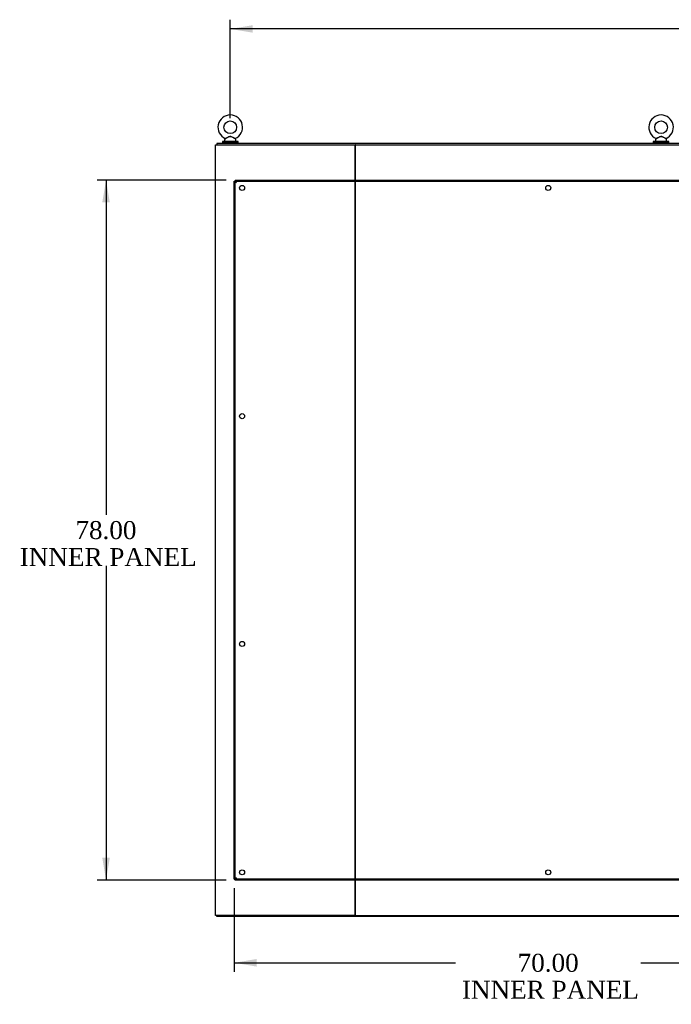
# Model space of a CAD drawing. Header units: inches. Extents: x 2 to 538, y -2 to 358.
# Tile 28 of 36: x 331 to 404, y 96 to 206. Entities that reach past the tile are written whole.
import ezdxf
from ezdxf.enums import TextEntityAlignment as Align
from ezdxf.lldxf.tags import DXFTag

# ---------------------------------------------------------------- set-up
doc = ezdxf.new("R2010")
doc.units = ezdxf.units.IN
doc.header["$MEASUREMENT"] = 0
for name, color, linetype in [('COM40146', 7, 'Continuous'), ('COM71126-1', 7, 'Continuous'), ('COM71127-2', 7, 'Continuous'), ('COM71131-1', 7, 'Continuous'), ('COM71133-1', 7, 'Continuous'), ('Default', 7, 'Continuous'), ('SCS00680', 7, 'Continuous'), ('WAF25362', 7, 'Continuous'), ('WAM254785', 7, 'Continuous')]:
    doc.layers.add(name, color=color, linetype=linetype)
doc.styles.add('SEACAD_Times_New_Roman', font='times.ttf')
tags = doc.linetypes.add('HIDDEN2', pattern=[0.1875, 0.125, -0.0625]).pattern_tags.tags
tags[6:7] = [DXFTag(74, 4), DXFTag(75, 0), DXFTag(340, '0'), DXFTag(46, 0.0), DXFTag(50, 0.0), DXFTag(44, 0.0), DXFTag(45, 0.0)]
tags[4:5] = [DXFTag(74, 4), DXFTag(75, 0), DXFTag(340, '0'), DXFTag(46, 0.0), DXFTag(50, 0.0), DXFTag(44, 0.0), DXFTag(45, 0.0)]
doc.dimstyles.new('HAMMOND_(STH_-_540x360)', dxfattribs={"dimtxt": 2, "dimasz": 2.5, "dimexe": 1, "dimexo": 1, "dimgap": 0.5, "dimtad": 0, "dimtih": 1, "dimtoh": 1, "dimzin": 0, "dimdsep": 46, "dimtxsty": 'SEACAD_Times_New_Roman', "dimblk1": '_SE_FILLED', "dimblk2": '_SE_FILLED', "dimsah": 1, "dimcen": 1, "dimadec": 0, "dimazin": 0, "dimtfac": 0.8, "dimtofl": 0, "dimtmove": 0, "dimatfit": 3, "dimfxl": 1, "dimtolj": 1, "dimtzin": 0, "dimarcsym": 0})

# ---------------------------------------------------------------- blocks, each defined once
blk = doc.blocks.new('SE4')
at = {"layer": 'COM40146', "color": 7, "linetype": 'HIDDEN2'}
for p, q in [((355.23, 110.31), (355.23, 188.06)), ((355.23, 188.06), (355.36, 188.06)), ((355.36, 188.19), (425.11, 188.19)), ((355.36, 188.19), (355.36, 188.06)), ((355.36, 188.06), (425.11, 188.06)), ((355.36, 110.31), (355.36, 188.06)), ((355.36, 188.06), (355.48, 187.94)), ((355.36, 188.06), (355.36, 188.06)), ((355.48, 187.94), (355.36, 188.06)), ((355.36, 188.06), (355.36, 188.06)), ((355.48, 187.94), (355.48, 187.94)), ((355.48, 187.94), (355.48, 187.94)), ((355.23, 110.31), (355.36, 110.31)), ((355.36, 110.31), (355.48, 110.44)), ((355.48, 110.44), (355.36, 110.31)), ((425.11, 110.31), (355.36, 110.31)), ((355.36, 110.19), (355.36, 110.31)), ((355.36, 110.31), (355.36, 110.31)), ((355.36, 110.31), (355.36, 110.31)), ((425.11, 110.19), (355.36, 110.19)), ((355.48, 110.44), (355.48, 110.44)), ((355.48, 110.44), (355.48, 110.44))]:
    blk.add_line(p, q, dxfattribs=at)
for centre in [(356.11, 187.31), (390.23, 187.31), (356.11, 161.88), (356.11, 136.5), (356.11, 111.06), (390.23, 111.06)]:
    blk.add_circle(centre, 0.281, dxfattribs=at)
for centre, start, end in [((356.21, 189.14), 230.1608, 238.91), ((354.28, 187.21), 31.09, 39.8392), ((356.21, 109.23), 121.09, 129.8392), ((354.28, 111.16), 320.1608, 328.91)]:
    blk.add_arc(centre, 1.41, start, end, dxfattribs=at)
at = {"layer": 'COM71126-1', "color": 7, "linetype": 'Continuous'}
for p, q in [((353.17, 192.13), (353.42, 192.13)), ((353.17, 106.25), (353.17, 192.13)), ((353.42, 192.13), (368.48, 192.13)), ((368.48, 192.13), (368.7, 192.13)), ((368.73, 192.13), (368.73, 106.25)), ((353.42, 106.25), (353.17, 106.25)), ((368.48, 106.25), (353.42, 106.25)), ((368.7, 106.25), (368.48, 106.25))]:
    blk.add_line(p, q, dxfattribs=at)
at = {"layer": 'COM71127-2', "color": 7, "linetype": 'Continuous'}
for p, q in [((368.73, 106.25), (368.73, 192.13)), ((368.77, 192.13), (368.98, 192.13)), ((368.98, 192.13), (427.48, 192.13)), ((368.77, 106.25), (368.98, 106.25)), ((368.98, 106.25), (427.48, 106.25))]:
    blk.add_line(p, q, dxfattribs=at)
at = {"layer": 'COM71131-1', "color": 7, "linetype": 'Continuous'}
for p, q in [((427.73, 192.25), (353.3, 192.25)), ((353.3, 192.25), (353.3, 192.13)), ((368.77, 192.13), (368.7, 192.13))]:
    blk.add_line(p, q, dxfattribs=at)
at = {"layer": 'COM71133-1', "color": 7, "linetype": 'Continuous'}
for p, q in [((353.3, 106.13), (353.3, 106.25)), ((427.73, 106.13), (353.3, 106.13)), ((368.77, 106.25), (368.7, 106.25))]:
    blk.add_line(p, q, dxfattribs=at)
at = {"layer": 'SCS00680', "color": 7, "linetype": 'Continuous'}
for p, q in [((354.17, 192.66), (354.17, 192.54)), ((354.25, 192.78), (354.18, 192.7)), ((355.41, 192.7), (355.34, 192.78)), ((355.42, 192.54), (355.42, 192.66)), ((402.17, 192.66), (402.17, 192.54)), ((402.25, 192.78), (402.18, 192.7)), ((403.41, 192.7), (403.34, 192.78)), ((403.42, 192.54), (403.42, 192.66))]:
    blk.add_line(p, q, dxfattribs=at)
for centre in [(354.8, 194.07), (402.8, 194.07)]:
    blk.add_circle(centre, 0.704, dxfattribs=at)
for centre, radius, start, end in [((354.8, 194.07), 1.37, 294.0311, 246.0189), ((402.8, 194.07), 1.37, 294.0311, 246.0189), ((354.23, 192.66), 0.06, 140.3214, 180), ((354.23, 192.54), 0.06, 180, 270), ((354.23, 192.8), 0.03, 297.8916, 117.7028), ((355.36, 192.54), 0.06, 270, 0), ((355.36, 192.66), 0.06, 0, 39.6786), ((402.23, 192.66), 0.06, 140.3214, 180), ((402.23, 192.54), 0.06, 180, 270), ((402.23, 192.8), 0.03, 297.8916, 117.7028), ((403.36, 192.54), 0.06, 270, 0), ((403.36, 192.66), 0.06, 0, 39.6786)]:
    blk.add_arc(centre, radius, start, end, dxfattribs=at)
for points, knots in [([(354.24, 192.83), (354.24, 192.83), (354.24, 192.83), (354.24, 192.83), (354.27, 192.84), (354.31, 192.86)], [0.93450103, 0.93450103, 0.93450103, 0.93450103, 0.9375, 0.9375, 1, 1, 1, 1]), ([(354.32, 192.82), (354.28, 192.8), (354.25, 192.78), (354.25, 192.78), (354.25, 192.78), (354.25, 192.78)], [0, 0, 0, 0, 0.0625, 0.0625, 0.06830173, 0.06830173, 0.06830173, 0.06830173]), ([(354.31, 192.86), (354.34, 192.88), (354.39, 192.9), (354.5, 192.96), (354.56, 192.98), (354.65, 193.02), (354.68, 193.03), (354.74, 193.05), (354.77, 193.05), (354.87, 193.05), (354.93, 193.03), (355.05, 192.98), (355.11, 192.95), (355.21, 192.9), (355.26, 192.87), (355.33, 192.84), (355.35, 192.83), (355.35, 192.83)], [0, 0, 0, 0, 0.0625, 0.0625, 0.125, 0.125, 0.15625, 0.15625, 0.1875, 0.1875, 0.25, 0.25, 0.3125, 0.3125, 0.375, 0.375, 0.4345681, 0.4345681, 0.4345681, 0.4345681]), ([(355.34, 192.78), (355.34, 192.78), (355.32, 192.79), (355.28, 192.81), (355.26, 192.83), (355.21, 192.85), (355.19, 192.86), (355.11, 192.91), (355.06, 192.94), (354.97, 192.98), (354.94, 193), (354.88, 193.02), (354.85, 193.03), (354.78, 193.03), (354.75, 193.03), (354.69, 193.01), (354.66, 193), (354.57, 192.96), (354.51, 192.93), (354.41, 192.87), (354.36, 192.84), (354.32, 192.82)], [0.5685641, 0.5685641, 0.5685641, 0.5685641, 0.625, 0.625, 0.65625, 0.65625, 0.6875, 0.6875, 0.75, 0.75, 0.78125, 0.78125, 0.8125, 0.8125, 0.84375, 0.84375, 0.875, 0.875, 0.9375, 0.9375, 1, 1, 1, 1]), ([(402.24, 192.83), (402.24, 192.83), (402.24, 192.83), (402.24, 192.83), (402.27, 192.84), (402.31, 192.86)], [0.93450103, 0.93450103, 0.93450103, 0.93450103, 0.9375, 0.9375, 1, 1, 1, 1]), ([(402.32, 192.82), (402.28, 192.8), (402.25, 192.78), (402.25, 192.78), (402.25, 192.78), (402.25, 192.78)], [0, 0, 0, 0, 0.0625, 0.0625, 0.06830173, 0.06830173, 0.06830173, 0.06830173]), ([(402.31, 192.86), (402.34, 192.88), (402.39, 192.9), (402.5, 192.96), (402.56, 192.98), (402.65, 193.02), (402.68, 193.03), (402.74, 193.05), (402.77, 193.05), (402.87, 193.05), (402.93, 193.03), (403.05, 192.98), (403.11, 192.95), (403.21, 192.9), (403.26, 192.87), (403.33, 192.84), (403.35, 192.83), (403.35, 192.83)], [0, 0, 0, 0, 0.0625, 0.0625, 0.125, 0.125, 0.15625, 0.15625, 0.1875, 0.1875, 0.25, 0.25, 0.3125, 0.3125, 0.375, 0.375, 0.4345681, 0.4345681, 0.4345681, 0.4345681]), ([(403.34, 192.78), (403.34, 192.78), (403.32, 192.79), (403.28, 192.81), (403.26, 192.83), (403.21, 192.85), (403.19, 192.86), (403.11, 192.91), (403.06, 192.94), (402.97, 192.98), (402.94, 193), (402.88, 193.02), (402.85, 193.03), (402.78, 193.03), (402.75, 193.03), (402.69, 193.01), (402.66, 193), (402.57, 192.96), (402.51, 192.93), (402.41, 192.87), (402.36, 192.84), (402.32, 192.82)], [0.5685641, 0.5685641, 0.5685641, 0.5685641, 0.625, 0.625, 0.65625, 0.65625, 0.6875, 0.6875, 0.75, 0.75, 0.78125, 0.78125, 0.8125, 0.8125, 0.84375, 0.84375, 0.875, 0.875, 0.9375, 0.9375, 1, 1, 1, 1])]:
    blk.add_open_spline(points, degree=3, knots=knots, dxfattribs=at)
at = {"layer": 'WAF25362', "color": 7, "linetype": 'Continuous'}
for p, q in [((355.67, 192.48), (353.92, 192.48)), ((353.92, 192.48), (353.92, 192.38)), ((355.67, 192.38), (353.92, 192.38)), ((355.67, 192.38), (355.67, 192.48)), ((403.67, 192.48), (401.92, 192.48)), ((401.92, 192.48), (401.92, 192.38)), ((403.67, 192.38), (401.92, 192.38)), ((403.67, 192.38), (403.67, 192.48))]:
    blk.add_line(p, q, dxfattribs=at)
at = {"layer": 'WAM254785', "color": 7, "linetype": 'Continuous'}
for p, q in [((354.05, 192.38), (354.05, 192.25)), ((355.55, 192.25), (355.55, 192.38)), ((402.05, 192.38), (402.05, 192.25)), ((403.55, 192.25), (403.55, 192.38))]:
    blk.add_line(p, q, dxfattribs=at)
blk = doc.blocks.new('DMBLK3508')
at = {"layer": 'Default', "linetype": 'Continuous'}
for points in [[(357.3, 205.44), (354.8, 205.02), (357.3, 204.61)], [(498.17, 205.44), (498.17, 204.61), (500.67, 205.02)]]:
    blk.add_hatch(color=7, dxfattribs=at).paths.add_polyline_path(points)
at = {"layer": 'Default', "color": 7, "linetype": 'Continuous'}
for p, q in [((354.8, 195.07), (354.8, 206.02)), ((500.67, 195.07), (500.67, 206.02)), ((422.86, 205.02), (354.8, 205.02)), ((500.67, 205.02), (432.6, 205.02))]:
    blk.add_line(p, q, dxfattribs=at)
at = {"layer": 'Default', "color": 7, "linetype": 'Continuous', "style": 'SEACAD_Times_New_Roman'}
blk.add_text('145.88', height=2, dxfattribs=at).set_placement((423.56, 206.02), align=Align.TOP_LEFT)
blk = doc.blocks.new('_SE_FILLED')
at = {"color": 0}
blk.add_line((0, 0), (-1, 0), dxfattribs=at)
blk.add_solid([(0, 0), (-1, -0.1665), (-1, 0.1665), (0, 0)], dxfattribs=at)
blk = doc.blocks.new('DMBLK3509')
at = {"layer": 'Default', "linetype": 'Continuous'}
for points in [[(340.54, 185.69), (341.38, 185.69), (340.96, 188.19)], [(340.54, 112.69), (340.96, 110.19), (341.38, 112.69)]]:
    blk.add_hatch(color=7, dxfattribs=at).paths.add_polyline_path(points)
at = {"layer": 'Default', "color": 7, "linetype": 'Continuous'}
for p, q in [((354.36, 188.19), (339.96, 188.19)), ((340.96, 188.19), (340.96, 150.89)), ((340.96, 145.19), (340.96, 110.19)), ((354.36, 110.19), (339.96, 110.19))]:
    blk.add_line(p, q, dxfattribs=at)
at = {"layer": 'Default', "color": 7, "linetype": 'Continuous', "style": 'SEACAD_Times_New_Roman'}
for s, p in [('78.00', (337.55, 150.19)), ('INNER PANEL', (331.34, 147.19))]:
    blk.add_text(s, height=2, dxfattribs=at).set_placement(p, align=Align.TOP_LEFT)
blk = doc.blocks.new('DMBLK3510')
at = {"layer": 'Default', "linetype": 'Continuous'}
for points in [[(357.73, 100.56), (357.73, 101.4), (355.23, 100.98)], [(422.73, 100.56), (425.23, 100.98), (422.73, 101.4)]]:
    blk.add_hatch(color=7, dxfattribs=at).paths.add_polyline_path(points)
at = {"layer": 'Default', "color": 7, "linetype": 'Continuous'}
for p, q in [((355.23, 109.31), (355.23, 99.98)), ((425.23, 109.31), (425.23, 99.98)), ((355.23, 100.98), (379.91, 100.98)), ((400.55, 100.98), (425.23, 100.98))]:
    blk.add_line(p, q, dxfattribs=at)
at = {"layer": 'Default', "color": 7, "linetype": 'Continuous', "style": 'SEACAD_Times_New_Roman'}
for s, p in [('70.00', (386.82, 101.98)), ('INNER PANEL', (380.61, 98.98))]:
    blk.add_text(s, height=2, dxfattribs=at).set_placement(p, align=Align.TOP_LEFT)

msp = doc.modelspace()

# ---------------------------------------------------------------- block references
at = {"layer": 'Default'}
msp.add_blockref('SE4', (0, 0), dxfattribs=at)

# ---------------------------------------------------------------- dimensions: what is measured, and where the dimension line sits
at = {"layer": 'Default', "color": 7, "linetype": 'Continuous'}
dim = msp.add_linear_dim(base=(354.795733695, 205.024081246), p1=(500.670733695, 194.073648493), p2=(354.795733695, 194.073648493), text='\\A1;<>', dimstyle='HAMMOND_(STH_-_540x360)', dxfattribs=at)
dim.commit()
dim.dimension.update_dxf_attribs({"geometry": 'DMBLK3508', "text_midpoint": (427.733233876, 205.024081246), "dimtype": 160})
for base, p1, p2, angle, picture, middle in [((340.96, 188.188), (355.358, 188.188), (355.358, 110.188), 270, 'DMBLK3509', (340.96, 149.188)), ((355.233, 100.981), (355.233, 110.313), (425.233, 110.313), 0, 'DMBLK3510', (390.233, 100.981))]:
    dim = msp.add_linear_dim(base=base, p1=p1, p2=p2, angle=angle, text='\\A1;<>\\PINNER PANEL', dimstyle='HAMMOND_(STH_-_540x360)', dxfattribs=at)
    dim.commit()
    dim.dimension.update_dxf_attribs({"geometry": picture, "text_midpoint": middle, "dimtype": 161})

doc.saveas('drawing.dxf')
